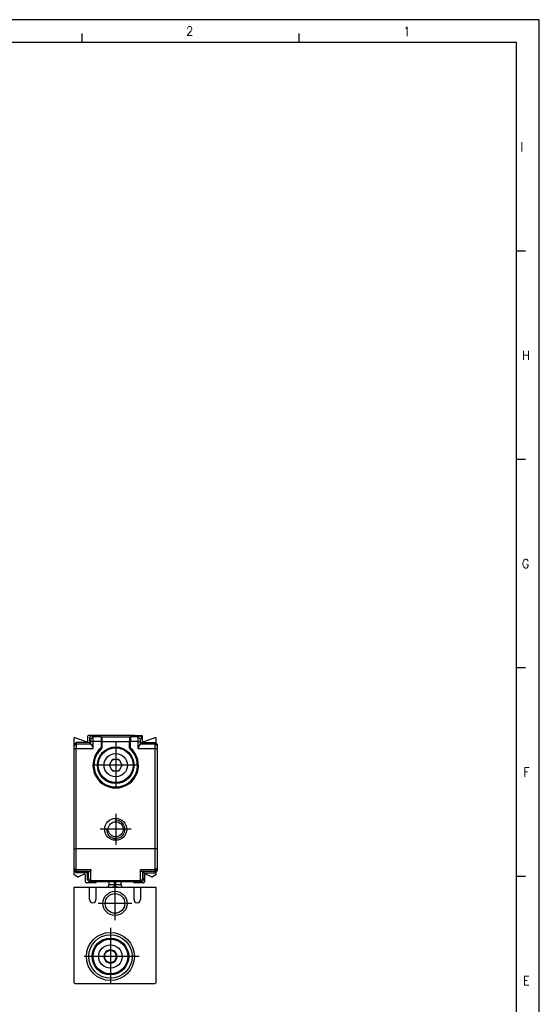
# Model space of a CAD drawing. Header units: millimetres. Extents: x -500 to 527, y -131 to 328.
# Tile 12 of 21: x -19 to 94, y 113 to 328. Entities that reach past the tile are written whole.
import ezdxf

# ---------------------------------------------------------------- set-up
doc = ezdxf.new("R2010")
doc.units = ezdxf.units.MM
doc.linetypes.add('DOT_CENTER', pattern=[14, 12, -1, 0, -1])
doc.layers.add('1', color=7, linetype='Continuous')
doc.styles.add('CONVERTER_12', font='txt.shx', dxfattribs={"width": 0.9})

# ---------------------------------------------------------------- blocks, each defined once
blk = doc.blocks.new('REGLA_S-70__27', base_point=(-7.25, 139.15))
at = {"color": 7, "linetype": 'Continuous'}
for p, q in [((-7.25, 170.66), (-7.25, 169.35)), ((-4.52, 169.95), (-6.98, 170.84)), ((-4.25, 171.15), (-4.25, 170.14)), ((-3.35, 171.35), (-4.05, 171.35)), ((-3.85, 170.85), (-3.35, 171.35)), ((-3.85, 170.85), (-3.85, 169.85)), ((6, 171.35), (-3.35, 171.35)), ((-1.1, 170.83), (-1.1, 170.05)), ((-1.1, 170.05), (-1.1, 170.03)), ((-1.1, 170.03), (-1.1, 168.66)), ((4.9, 170.83), (4.9, 170.05)), ((4.9, 170.05), (4.9, 170.03)), ((4.91, 168.66), (4.9, 170.03)), ((6, 171.35), (7.15, 171.35)), ((7.15, 171.35), (7.55, 171.35)), ((7.65, 170.85), (7.15, 171.35)), ((7.65, 170.85), (7.65, 169.85)), ((7.75, 170.14), (7.75, 171.15)), ((10.48, 170.84), (8.02, 169.95)), ((10.75, 169.65), (10.75, 170.66)), ((-7.25, 169.35), (-6.75, 169.85)), ((-7.25, 169.35), (-7.25, 169.03)), ((-7.25, 169.03), (-7.25, 168.53)), ((-7.25, 168.53), (-7.25, 146.57)), ((-3.85, 169.85), (-6.75, 169.85)), ((-6.75, 169.85), (-6.75, 169.53)), ((-6.75, 169.53), (-6.75, 168.53)), ((-6.75, 146.57), (-6.75, 168.53)), ((-3.85, 169.85), (-3.53, 169.53)), ((-1.1, 168.63), (-1.1, 168.66)), ((4.91, 168.66), (4.9, 168.63)), ((7.65, 169.85), (7.33, 169.53)), ((7.65, 169.85), (10.55, 169.85)), ((10.75, 169.65), (10.55, 169.85)), ((10.55, 169.53), (10.55, 169.85)), ((10.55, 168.53), (10.55, 169.53)), ((10.55, 146.57), (10.55, 168.53)), ((11.05, 169.35), (10.75, 169.65)), ((11.05, 169.03), (11.05, 169.35)), ((11.05, 168.53), (11.05, 169.03)), ((11.05, 146.57), (11.05, 168.53)), ((1.02, 165.82), (0.62, 165.13)), ((1.04, 165.87), (1.02, 165.82)), ((1.18, 166.1), (1.04, 165.87)), ((1.45, 166.1), (1.18, 166.1)), ((1.5, 166.1), (1.45, 166.1)), ((2.3, 166.1), (1.5, 166.1)), ((2.35, 166.1), (2.3, 166.1)), ((2.62, 166.1), (2.35, 166.1)), ((2.76, 165.87), (2.62, 166.1)), ((2.78, 165.82), (2.76, 165.87)), ((3.18, 165.13), (2.78, 165.82)), ((0.59, 165.08), (0.46, 164.85)), ((0.46, 164.85), (0.59, 164.62)), ((0.62, 165.13), (0.59, 165.08)), ((0.59, 164.62), (0.62, 164.57)), ((0.62, 164.57), (1.02, 163.88)), ((1.02, 163.88), (1.04, 163.83)), ((1.04, 163.83), (1.18, 163.6)), ((1.18, 163.6), (1.45, 163.6)), ((1.45, 163.6), (1.5, 163.6)), ((1.5, 163.6), (2.3, 163.6)), ((2.3, 163.6), (2.35, 163.6)), ((2.35, 163.6), (2.62, 163.6)), ((2.62, 163.6), (2.76, 163.83)), ((2.76, 163.83), (2.78, 163.88)), ((2.78, 163.88), (3.18, 164.57)), ((3.21, 165.08), (3.18, 165.13)), ((3.18, 164.57), (3.21, 164.62)), ((3.34, 164.85), (3.21, 165.08)), ((3.21, 164.62), (3.34, 164.85)), ((-7.25, 146.57), (-7.25, 142.32)), ((-6.75, 141.99), (-6.75, 146.57)), ((10.55, 141.99), (10.55, 146.57)), ((11.05, 142.32), (11.05, 146.57)), ((-7.25, 142.32), (-7.25, 142.15)), ((-7.25, 142.15), (-7.25, 141.85)), ((11.05, 142.15), (11.05, 142.32)), ((11.05, 141.85), (11.05, 142.15)), ((-7.25, 141.85), (-7.25, 141.05)), ((-6.75, 141.35), (-7.25, 141.85)), ((-6.43, 140.46), (-7.15, 140.88)), ((-6.75, 141.65), (-6.75, 141.99)), ((-6.75, 141.65), (-6.75, 141.35)), ((-4.3, 141.35), (-6.75, 141.35)), ((-4.99, 141.04), (-6.25, 140.45)), ((-4.71, 139.35), (-4.71, 140.85)), ((-4.3, 141.35), (-4.01, 141.64)), ((-4.3, 141.35), (-4.3, 139.85)), ((8.1, 141.35), (7.81, 141.64)), ((8.1, 141.35), (10.55, 141.35)), ((8.1, 141.35), (8.1, 139.85)), ((8.21, 140.85), (8.21, 139.35)), ((9.75, 140.45), (8.49, 141.04)), ((10.65, 140.88), (9.93, 140.46)), ((10.55, 141.65), (10.55, 141.99)), ((10.55, 141.35), (10.55, 141.65)), ((10.75, 141.55), (10.55, 141.35)), ((11.05, 141.85), (10.75, 141.55)), ((10.75, 141.05), (10.75, 141.55)), ((-2.48, 139.15), (-4.51, 139.15)), ((-3.8, 139.35), (-4.3, 139.85)), ((-3.8, 139.35), (-2.28, 139.35)), ((5.78, 139.35), (-2.28, 139.35)), ((5.78, 139.35), (7.6, 139.35)), ((8.01, 139.15), (5.98, 139.15)), ((7.6, 139.35), (8.1, 139.85))]:
    blk.add_line(p, q, dxfattribs=at)
at = {"color": 3, "linetype": 'Continuous'}
for p, q in [((-3.03, 171.03), (-3.53, 170.53)), ((-3.01, 170.03), (-3.52, 170.03)), ((-1.3, 171.03), (-3.03, 171.03)), ((-1.3, 170.03), (-3.01, 170.03)), ((-1.3, 171.05), (5.1, 171.05)), ((-1.3, 171.03), (-1.3, 171.05)), ((-1.3, 171.03), (-1.3, 170.03)), ((-1.3, 170.03), (-1.3, 168.66)), ((-1.1, 170.05), (4.9, 170.05)), ((5.1, 171.05), (5.1, 171.03)), ((5.1, 171.03), (5.1, 170.03)), ((6.83, 171.03), (5.1, 171.03)), ((6.81, 170.03), (5.1, 170.03)), ((5.1, 168.66), (5.1, 170.03)), ((6.81, 170.03), (7.32, 170.03)), ((6.83, 171.03), (7.33, 170.53)), ((-7.25, 169.03), (-6.75, 169.53)), ((-7.25, 168.53), (-6.75, 168.53)), ((-6.75, 169.53), (-3.53, 169.53)), ((-6.75, 168.53), (-3.01, 168.53)), ((-1.15, 168.59), (-1.21, 168.55)), ((-1.17, 168.51), (-1.12, 168.57)), ((-1.15, 168.59), (-1.16, 168.66)), ((-1.15, 168.59), (-1.12, 168.57)), ((-1.12, 168.57), (-1.1, 168.63)), ((4.9, 168.63), (4.92, 168.57)), ((4.95, 168.59), (4.92, 168.57)), ((4.92, 168.57), (4.97, 168.51)), ((4.95, 168.59), (4.96, 168.66)), ((4.95, 168.59), (5.01, 168.55)), ((6.81, 168.53), (10.55, 168.53)), ((7.33, 169.53), (10.55, 169.53)), ((10.55, 169.53), (11.05, 169.03)), ((10.55, 168.53), (11.05, 168.53)), ((-7.25, 146.57), (-6.75, 146.57)), ((10.55, 146.57), (-6.75, 146.57)), ((11.05, 146.57), (10.55, 146.57)), ((-7.25, 142.32), (-6.75, 141.99)), ((-7.25, 142.15), (-6.75, 141.65)), ((11.05, 142.32), (10.55, 141.99)), ((11.05, 142.15), (10.55, 141.65)), ((-3.49, 141.99), (-6.75, 141.99)), ((-4.01, 141.64), (-6.75, 141.65)), ((-3.58, 139.57), (-4.08, 140.07)), ((-4.01, 141.64), (-3.79, 141.65)), ((10.55, 141.99), (7.29, 141.99)), ((7.38, 139.57), (7.88, 140.07)), ((7.81, 141.64), (7.59, 141.65)), ((10.55, 141.65), (7.81, 141.64)), ((7.38, 139.57), (-3.58, 139.57))]:
    blk.add_line(p, q, dxfattribs=at)
at = {"color": 7, "linetype": 'Continuous'}
for centre, radius in [((1.9, 164.85), 4), ((1.9, 164.85), 3.8), ((1.9, 164.85), 2.55), ((1.9, 150.85), 2.4), ((1.9, 150.85), 1.65)]:
    blk.add_circle(centre, radius, dxfattribs=at)
for centre, radius, start, end in [((-7.05, 170.66), 0.2, 70, 180), ((-4.45, 170.14), 0.2, 250, 0), ((-4.05, 171.15), 0.2, 90, 180), ((-1.31, 170.85), 0.209, 359.6583, 87.4273), ((-1.3, 170.84), 0.2, 357.5035, 2.4965), ((5.11, 170.85), 0.209, 92.5727, 180.3417), ((5.1, 170.84), 0.2, 177.5035, 182.4965), ((7.55, 171.15), 0.2, 0, 90), ((7.95, 170.14), 0.2, 180, 290), ((10.55, 170.66), 0.2, 0, 110), ((-4.01, 168.52), 0.998, 0.2188, 60.6459), ((1.9, 164.85), 4.77, 130.0372, 49.9628), ((1.9, 164.85), 4.75, 130.2759, 49.7241), ((-1.3, 168.63), 0.2, 310.2157, 0.0643), ((5.1, 168.63), 0.2, 179.9357, 229.7843), ((7.81, 168.52), 0.998, 119.3541, 179.7812), ((1.9, 164.85), 1.31, 107.8639, 132.1359), ((1.9, 164.85), 1.33, 109.9619, 130.038), ((1.9, 164.85), 1.31, 47.8638, 72.1361), ((1.9, 164.85), 1.33, 49.9617, 70.0381), ((1.9, 164.85), 1.33, 169.962, 190.0379), ((1.9, 164.85), 1.31, 167.8641, 192.1358), ((1.9, 164.85), 1.31, 227.8642, 252.136), ((1.9, 164.85), 1.33, 229.9621, 250.038), ((1.9, 164.85), 1.31, 287.864, 312.1362), ((1.9, 164.85), 1.33, 289.962, 310.0382), ((1.9, 164.85), 1.31, 347.8638, 12.1362), ((1.9, 164.85), 1.33, 349.9618, 10.0383), ((-7.05, 141.05), 0.2, 180, 240), ((-6.33, 140.63), 0.2, 240, 295), ((-4.91, 140.85), 0.2, 0, 115), ((8.41, 140.85), 0.2, 65, 180), ((9.83, 140.63), 0.2, 245, 300), ((10.55, 141.05), 0.2, 300, 0), ((-4.51, 139.35), 0.2, 180, 270), ((-2.48, 139.35), 0.2, 270, 360), ((5.98, 139.35), 0.2, 180, 270), ((8.01, 139.35), 0.2, 270, 0)]:
    blk.add_arc(centre, radius, start, end, dxfattribs=at)
at = {"color": 3, "linetype": 'Continuous'}
for centre, radius, start, end in [((-1.3, 170.83), 0.2, 5.1068, 90.1187), ((5.1, 170.83), 0.2, 89.8813, 174.8932), ((1.9, 164.85), 4.97, 130.0372, 49.9628)]:
    blk.add_arc(centre, radius, start, end, dxfattribs=at)
at = {"color": 7, "linetype": 'Continuous'}
for points, knots in [([(-3.85, 170.85), (-3.82, 170.82), (-3.77, 170.77), (-3.69, 170.69), (-3.61, 170.61), (-3.55, 170.55), (-3.53, 170.53)], [0, 0, 0, 0, 0.114169, 0.2283381, 0.3427111, 0.4570159, 0.4570159, 0.4570159, 0.4570159]), ([(-3.52, 170.03), (-3.52, 170.09), (-3.52, 170.21), (-3.52, 170.34), (-3.52, 170.44), (-3.53, 170.49), (-3.53, 170.53)], [0, 0, 0, 0, 0.1875059, 0.3486005, 0.3990349, 0.4999574, 0.4999574, 0.4999574, 0.4999574]), ([(-3.53, 169.53), (-3.52, 169.61), (-3.52, 169.78), (-3.52, 169.94), (-3.52, 170.03)], [0, 0, 0, 0, 0.2501851, 0.5002643, 0.5002643, 0.5002643, 0.5002643]), ([(-3.35, 171.35), (-3.32, 171.32), (-3.27, 171.27), (-3.19, 171.19), (-3.11, 171.11), (-3.05, 171.05), (-3.03, 171.03)], [0, 0, 0, 0, 0.114169, 0.2283381, 0.3427212, 0.4570969, 0.4570969, 0.4570969, 0.4570969]), ([(-3.01, 170.03), (-3.01, 170.07), (-3.01, 170.17), (-3.01, 170.34), (-3.01, 170.52), (-3.01, 170.72), (-3.02, 170.87), (-3.02, 170.96), (-3.02, 171.01), (-3.03, 171.02), (-3.03, 171.03)], [0, 0, 0, 0, 0.140114, 0.277951, 0.507517, 0.705284, 0.858762, 0.958853, 0.989249, 1.000271, 1.000271, 1.000271, 1.000271]), ([(6.81, 170.03), (6.81, 170.07), (6.81, 170.17), (6.81, 170.34), (6.81, 170.52), (6.81, 170.72), (6.82, 170.87), (6.82, 170.96), (6.82, 171.01), (6.83, 171.02), (6.83, 171.03)], [0, 0, 0, 0, 0.140114, 0.277951, 0.507517, 0.705284, 0.858762, 0.958853, 0.989249, 1.000271, 1.000271, 1.000271, 1.000271]), ([(7.15, 171.35), (7.12, 171.32), (7.07, 171.27), (6.99, 171.19), (6.91, 171.11), (6.85, 171.05), (6.83, 171.03)], [0, 0, 0, 0, 0.114169, 0.2283381, 0.3427212, 0.4570969, 0.4570969, 0.4570969, 0.4570969]), ([(7.32, 170.03), (7.32, 170.09), (7.32, 170.21), (7.32, 170.34), (7.32, 170.44), (7.33, 170.49), (7.33, 170.53)], [0, 0, 0, 0, 0.1875059, 0.3486005, 0.3990349, 0.4999574, 0.4999574, 0.4999574, 0.4999574]), ([(7.33, 169.53), (7.32, 169.61), (7.32, 169.78), (7.32, 169.94), (7.32, 170.03)], [0, 0, 0, 0, 0.2501851, 0.5002643, 0.5002643, 0.5002643, 0.5002643]), ([(7.65, 170.85), (7.62, 170.82), (7.57, 170.77), (7.49, 170.69), (7.41, 170.61), (7.35, 170.55), (7.33, 170.53)], [0, 0, 0, 0, 0.114169, 0.2283381, 0.3427111, 0.4570159, 0.4570159, 0.4570159, 0.4570159]), ([(-3.52, 169.39), (-3.52, 169.41), (-3.52, 169.44), (-3.52, 169.49), (-3.52, 169.51), (-3.53, 169.52), (-3.53, 169.53)], [0, 0, 0, 0, 0.0562239, 0.0977245, 0.1225993, 0.134224, 0.134224, 0.134224, 0.134224]), ([(7.32, 169.39), (7.32, 169.42), (7.32, 169.46), (7.32, 169.5), (7.33, 169.53)], [0, 0, 0, 0, 0.0669414, 0.1342792, 0.1342792, 0.1342792, 0.1342792]), ([(-4.3, 139.85), (-4.28, 139.87), (-4.25, 139.91), (-4.19, 139.96), (-4.13, 140.02), (-4.1, 140.05), (-4.08, 140.07)], [0, 0, 0, 0, 0.0778521, 0.1555749, 0.2335752, 0.3115599, 0.3115599, 0.3115599, 0.3115599]), ([(-4.08, 140.07), (-4.08, 140.09), (-4.06, 140.14), (-4.06, 140.26), (-4.04, 140.45), (-4.03, 140.69), (-4.02, 140.97), (-4.02, 141.29), (-4.01, 141.52), (-4.01, 141.64)], [0, 0, 0, 0, 0.04976, 0.169215, 0.357923, 0.614931, 0.890363, 1.211074, 1.574754, 1.574754, 1.574754, 1.574754]), ([(-3.49, 141.94), (-3.5, 141.9), (-3.51, 141.82), (-3.58, 141.73), (-3.67, 141.66), (-3.75, 141.65), (-3.79, 141.65)], [0, 0, 0, 0, 0.1426578, 0.2310278, 0.3263778, 0.4669927, 0.4669927, 0.4669927, 0.4669927]), ([(-3.58, 139.57), (-3.58, 139.59), (-3.56, 139.65), (-3.55, 139.77), (-3.54, 139.98), (-3.53, 140.25), (-3.52, 140.59), (-3.51, 140.99), (-3.5, 141.45), (-3.49, 141.77), (-3.49, 141.94)], [0, 0, 0, 0, 0.052655, 0.180467, 0.382921, 0.65901, 0.998254, 1.39985, 1.860174, 2.375598, 2.375598, 2.375598, 2.375598]), ([(-3.49, 141.94), (-3.49, 141.95), (-3.49, 141.97), (-3.49, 141.99), (-3.49, 141.99)], [0, 0, 0, 0, 0.0256188, 0.0513518, 0.0513518, 0.0513518, 0.0513518]), ([(7.29, 141.94), (7.29, 141.95), (7.29, 141.97), (7.29, 141.99), (7.29, 141.99)], [0, 0, 0, 0, 0.0256188, 0.0513518, 0.0513518, 0.0513518, 0.0513518]), ([(7.59, 141.65), (7.55, 141.65), (7.47, 141.66), (7.38, 141.73), (7.31, 141.82), (7.3, 141.9), (7.29, 141.94)], [0, 0, 0, 0, 0.1406149, 0.2359649, 0.3243349, 0.4669927, 0.4669927, 0.4669927, 0.4669927]), ([(7.38, 139.57), (7.38, 139.59), (7.36, 139.65), (7.35, 139.77), (7.34, 139.98), (7.33, 140.25), (7.32, 140.59), (7.31, 140.99), (7.3, 141.45), (7.29, 141.77), (7.29, 141.94)], [0, 0, 0, 0, 0.052655, 0.180467, 0.382921, 0.65901, 0.998254, 1.39985, 1.860174, 2.375598, 2.375598, 2.375598, 2.375598]), ([(7.88, 140.07), (7.88, 140.09), (7.86, 140.14), (7.86, 140.26), (7.84, 140.45), (7.83, 140.69), (7.82, 140.97), (7.82, 141.29), (7.81, 141.52), (7.81, 141.64)], [0, 0, 0, 0, 0.04976, 0.169215, 0.357923, 0.614931, 0.890363, 1.211074, 1.574754, 1.574754, 1.574754, 1.574754]), ([(8.1, 139.85), (8.08, 139.87), (8.05, 139.91), (7.99, 139.96), (7.93, 140.02), (7.9, 140.05), (7.88, 140.07)], [0, 0, 0, 0, 0.0777767, 0.1554888, 0.233489, 0.3114737, 0.3114737, 0.3114737, 0.3114737]), ([(-3.8, 139.35), (-3.78, 139.37), (-3.75, 139.41), (-3.69, 139.46), (-3.63, 139.52), (-3.6, 139.55), (-3.58, 139.57)], [0, 0, 0, 0, 0.0777875, 0.1555749, 0.2335499, 0.3113578, 0.3113578, 0.3113578, 0.3113578]), ([(7.6, 139.35), (7.58, 139.37), (7.55, 139.41), (7.49, 139.46), (7.43, 139.52), (7.4, 139.55), (7.38, 139.57)], [0, 0, 0, 0, 0.0777875, 0.1555749, 0.2335499, 0.3113578, 0.3113578, 0.3113578, 0.3113578])]:
    blk.add_open_spline(points, degree=3, knots=knots, dxfattribs=at)
for points in [[(-3.01, 168.53), (-3.01, 168.65), (-3.01, 168.9), (-3.01, 169.28), (-3.01, 169.65), (-3.01, 169.9), (-3.01, 170.03)], [(6.81, 168.53), (6.81, 168.65), (6.81, 168.9), (6.81, 169.28), (6.81, 169.65), (6.81, 169.9), (6.81, 170.03)]]:
    blk.add_open_spline(points, degree=3, dxfattribs=at)
at = {"color": 3, "linetype": 'Continuous'}
for points, knots in [([(-1.1, 170.03), (-1.11, 170.03), (-1.13, 170.03), (-1.17, 170.03), (-1.23, 170.03), (-1.27, 170.03), (-1.3, 170.03)], [0, 0, 0, 0, 0.0292893, 0.0585786, 0.1198927, 0.2, 0.2, 0.2, 0.2]), ([(5.1, 170.03), (5.07, 170.03), (5.03, 170.03), (4.97, 170.03), (4.93, 170.03), (4.91, 170.03), (4.9, 170.03)], [0, 0, 0, 0, 0.0801178, 0.1414214, 0.1707107, 0.2, 0.2, 0.2, 0.2]), ([(-1.16, 168.66), (-1.17, 168.66), (-1.19, 168.66), (-1.22, 168.66), (-1.26, 168.66), (-1.29, 168.66), (-1.3, 168.66)], [0, 0, 0, 0, 0.0304793, 0.0648848, 0.1024611, 0.1414214, 0.1414214, 0.1414214, 0.1414214]), ([(-1.3, 168.66), (-1.29, 168.65), (-1.28, 168.63), (-1.25, 168.6), (-1.23, 168.58), (-1.22, 168.56), (-1.21, 168.55)], [0, 0, 0, 0, 0.0386081, 0.0757296, 0.109934, 0.1401818, 0.1401818, 0.1401818, 0.1401818]), ([(-1.21, 168.55), (-1.2, 168.55), (-1.2, 168.54), (-1.19, 168.52), (-1.18, 168.51), (-1.17, 168.51), (-1.17, 168.51)], [0, 0, 0, 0, 0.02351597, 0.03325422, 0.05649766, 0.05981815, 0.05981815, 0.05981815, 0.05981815]), ([(-1.17, 168.51), (-1.17, 168.51), (-1.17, 168.5), (-1.17, 168.49), (-1.17, 168.48), (-1.17, 168.48), (-1.17, 168.47)], [0, 0, 0, 0, 0.00104495, 0.00835958, 0.02410152, 0.03149893, 0.03149893, 0.03149893, 0.03149893]), ([(-1.1, 168.66), (-1.1, 168.66), (-1.11, 168.66), (-1.12, 168.66), (-1.13, 168.66), (-1.15, 168.66), (-1.16, 168.66)], [0, 0, 0, 0, 0.00507466, 0.01014933, 0.03322462, 0.05857865, 0.05857865, 0.05857865, 0.05857865]), ([(4.96, 168.66), (4.95, 168.66), (4.94, 168.66), (4.92, 168.66), (4.91, 168.66), (4.91, 168.66), (4.91, 168.66)], [0, 0, 0, 0, 0.02472124, 0.04335465, 0.04842932, 0.05350398, 0.05350398, 0.05350398, 0.05350398]), ([(5.1, 168.66), (5.09, 168.66), (5.06, 168.66), (5.02, 168.66), (4.99, 168.66), (4.97, 168.66), (4.96, 168.66)], [0, 0, 0, 0, 0.0389588, 0.0765366, 0.1109401, 0.1414214, 0.1414214, 0.1414214, 0.1414214]), ([(4.97, 168.51), (4.97, 168.51), (4.98, 168.51), (4.98, 168.52), (4.99, 168.53), (5, 168.54), (5.01, 168.55)], [0, 0, 0, 0, 0.00203021, 0.01624166, 0.03114719, 0.05981815, 0.05981815, 0.05981815, 0.05981815]), ([(4.97, 168.47), (4.97, 168.48), (4.97, 168.48), (4.97, 168.49), (4.97, 168.5), (4.97, 168.51), (4.97, 168.51)], [0, 0, 0, 0, 0.0073974, 0.02313934, 0.03045398, 0.03149893, 0.03149893, 0.03149893, 0.03149893]), ([(5.01, 168.55), (5.02, 168.56), (5.03, 168.58), (5.05, 168.6), (5.08, 168.63), (5.09, 168.65), (5.1, 168.66)], [0, 0, 0, 0, 0.0302482, 0.0644522, 0.1015654, 0.1401818, 0.1401818, 0.1401818, 0.1401818])]:
    blk.add_open_spline(points, degree=3, knots=knots, dxfattribs=at)
at = {"layer": '1', "color": 2, "linetype": 'DOT_CENTER'}
for p, q in [((1.9, 169.85), (1.9, 159.85)), ((6.9, 164.85), (-3.1, 164.85)), ((1.9, 154.25), (1.9, 147.45)), ((5.3, 150.85), (-1.5, 150.85))]:
    blk.add_line(p, q, dxfattribs=at)
at = {"layer": '1', "color": 30, "linetype": 'Continuous'}
blk.add_arc((1.9, 150.85), 2, 175, 95, dxfattribs=at)
blk = doc.blocks.new('CABEZA_ROSCADA_REGLA_S__28', base_point=(-7.25, 117.05))
at = {"color": 7, "linetype": 'Continuous'}
for p, q in [((-7.25, 138.15), (-7.25, 117.35)), ((-3.8, 138.15), (-7.25, 138.15)), ((-3.8, 135.49), (-3.8, 138.15)), ((-2.4, 138.15), (-3.8, 138.15)), ((-2.4, 138.15), (-2.4, 135.49)), ((-0.1, 138.15), (-2.4, 138.15)), ((1.11, 138.15), (-0.1, 138.15)), ((0.4, 139.35), (0.4, 138.74)), ((0.4, 138.65), (0.4, 138.74)), ((2.37, 138.15), (1.11, 138.15)), ((3.6, 138.15), (2.37, 138.15)), ((3.1, 138.74), (3.1, 139.35)), ((3.1, 138.74), (3.1, 138.65)), ((5.9, 138.15), (3.6, 138.15)), ((7.3, 138.15), (5.9, 138.15)), ((5.9, 135.49), (5.9, 138.15)), ((10.75, 138.15), (7.3, 138.15)), ((7.3, 138.15), (7.3, 135.49)), ((10.75, 117.35), (10.75, 138.15)), ((-0.51, 123.37), (-0.7, 123.05)), ((-0.7, 123.05), (-0.51, 122.73)), ((0.03, 124.31), (-0.15, 123.98)), ((0.39, 124.3), (0.03, 124.31)), ((1.48, 124.31), (1.11, 124.3)), ((1.65, 123.98), (1.48, 124.31)), ((2.2, 123.05), (2.01, 123.37)), ((2.01, 122.73), (2.2, 123.05)), ((-0.15, 122.12), (0.03, 121.79)), ((0.03, 121.79), (0.39, 121.8)), ((1.11, 121.8), (1.48, 121.79)), ((1.48, 121.79), (1.65, 122.12)), ((-6.95, 117.05), (-7.25, 117.35)), ((10.45, 117.05), (-6.95, 117.05)), ((10.75, 117.35), (10.45, 117.05))]:
    blk.add_line(p, q, dxfattribs=at)
at = {"color": 3, "linetype": 'Continuous'}
for p, q in [((1.6, 138.74), (0.4, 138.74)), ((1.6, 139.35), (1.6, 138.74)), ((1.89, 139.35), (1.89, 138.74)), ((3.1, 138.74), (1.89, 138.74))]:
    blk.add_line(p, q, dxfattribs=at)
at = {"color": 7, "linetype": 'Continuous'}
for centre, radius in [((1.75, 134.65), 2.65), ((1.75, 134.65), 2.15), ((0.75, 123.05), 5.25), ((0.75, 123.05), 4.75), ((0.75, 123.05), 4), ((0.75, 123.05), 3.8), ((0.75, 123.05), 2.55), ((0.75, 123.05), 0.05)]:
    blk.add_circle(centre, radius, dxfattribs=at)
for centre, radius, start, end in [((-0.1, 138.65), 0.5, 270, 0), ((3.6, 138.65), 0.5, 180, 270), ((-3.1, 135.49), 0.7, 180, 0), ((6.6, 135.49), 0.7, 180, 0), ((0.75, 123.05), 1.45, 120, 180), ((0.75, 123.05), 1.45, 180, 240), ((0.75, 123.05), 1.3, 165.9424, 194.0576), ((0.75, 123.05), 1.3, 134.0576, 165.9424), ((0.75, 123.05), 1.3, 194.0576, 225.9424), ((0.75, 123.05), 1.3, 105.9424, 134.0576), ((0.75, 123.05), 1.45, 60, 120), ((0.75, 123.05), 1.3, 74.0576, 105.9424), ((0.75, 123.05), 1.3, 45.9424, 74.0576), ((0.75, 123.05), 1.45, 0, 60), ((0.75, 123.05), 1.45, 300, 0), ((0.75, 123.05), 1.3, 14.0576, 45.9424), ((0.75, 123.05), 1.3, 314.0576, 345.9424), ((0.75, 123.05), 1.3, 345.9424, 14.0576), ((0.75, 123.05), 1.3, 225.9424, 254.0576), ((0.75, 123.05), 1.45, 240, 300), ((0.75, 123.05), 1.3, 254.0576, 285.9424), ((0.75, 123.05), 1.3, 285.9424, 314.0576)]:
    blk.add_arc(centre, radius, start, end, dxfattribs=at)
at = {"color": 3, "linetype": 'Continuous'}
for points, knots in [([(1.6, 138.74), (1.6, 138.67), (1.61, 138.52), (1.5, 138.32), (1.33, 138.18), (1.18, 138.16), (1.11, 138.15)], [0, 0, 0, 0, 0.2169612, 0.4331785, 0.6479076, 0.861469, 0.861469, 0.861469, 0.861469]), ([(1.89, 138.74), (1.87, 138.72), (1.83, 138.67), (1.74, 138.65), (1.65, 138.67), (1.61, 138.72), (1.6, 138.74)], [0, 0, 0, 0, 0.0785875, 0.1728894, 0.2669907, 0.345065, 0.345065, 0.345065, 0.345065]), ([(2.37, 138.15), (2.3, 138.16), (2.15, 138.18), (1.98, 138.32), (1.87, 138.52), (1.88, 138.67), (1.89, 138.74)], [0, 0, 0, 0, 0.2137172, 0.4286319, 0.6450706, 0.8622674, 0.8622674, 0.8622674, 0.8622674])]:
    blk.add_open_spline(points, degree=3, knots=knots, dxfattribs=at)
at = {"layer": '1', "color": 2, "linetype": 'DOT_CENTER'}
for p, q in [((1.75, 138.3), (1.75, 131)), ((5.4, 134.65), (-1.9, 134.65)), ((0.75, 129.3), (0.75, 116.8)), ((7, 123.05), (-5.5, 123.05))]:
    blk.add_line(p, q, dxfattribs=at)
blk = doc.blocks.new('REGLA_S2-170-T__29', base_point=(-7.25, 117.05))
for name, p in [('REGLA_S-70__27', (-7.25, 139.15)), ('CABEZA_ROSCADA_REGLA_S__28', (-7.25, 117.05))]:
    blk.add_blockref(name, p)
blk = doc.blocks.new('Left2', base_point=(1.9, 144.2))
blk.add_blockref('REGLA_S2-170-T__29', (-7.25, 117.05))
blk = doc.blocks.new('_A2', base_point=(89.41, -87.22))
at = {"layer": '1', "color": 2, "linetype": 'Continuous'}
for p, q in [((94.41, 327.78), (-499.59, 327.78)), ((94.41, -92.22), (94.41, 327.78)), ((-5.42, 322.78), (-5.42, 324.78)), ((42, 322.78), (42, 324.78)), ((91.41, 277.23), (89.41, 277.23)), ((91.41, 231.67), (89.41, 231.67)), ((91.41, 186.12), (89.41, 186.12)), ((91.41, 140.56), (89.41, 140.56))]:
    blk.add_line(p, q, dxfattribs=at)
at = {"layer": '1', "color": 7, "linetype": 'Continuous'}
for p, q in [((89.41, 322.78), (-479.59, 322.78)), ((89.41, -87.22), (89.41, 322.78))]:
    blk.add_line(p, q, dxfattribs=at)
at = {"layer": '1', "color": 2, "char_height": 2, "line_spacing_factor": 1.20048, "style": 'CONVERTER_12'}
for s, insert, attachment_point in [('2', (17.29, 325.3), 4), ('1', (64.7, 325.21), 4), ('I', (90.91, 300.01), 6), ('H', (92.36, 254.45), 6), ('G', (92.24, 208.89), 6), ('F', (92.31, 163.34), 6), ('E', (92.31, 117.78), 6)]:
    blk.add_mtext(s, dxfattribs=dict(at, insert=insert, attachment_point=attachment_point))

msp = doc.modelspace()

# ---------------------------------------------------------------- block references
for name, p in [('_A2', (89.41, -87.22)), ('Left2', (1.9, 144.2))]:
    msp.add_blockref(name, p)

doc.saveas('drawing.dxf')
